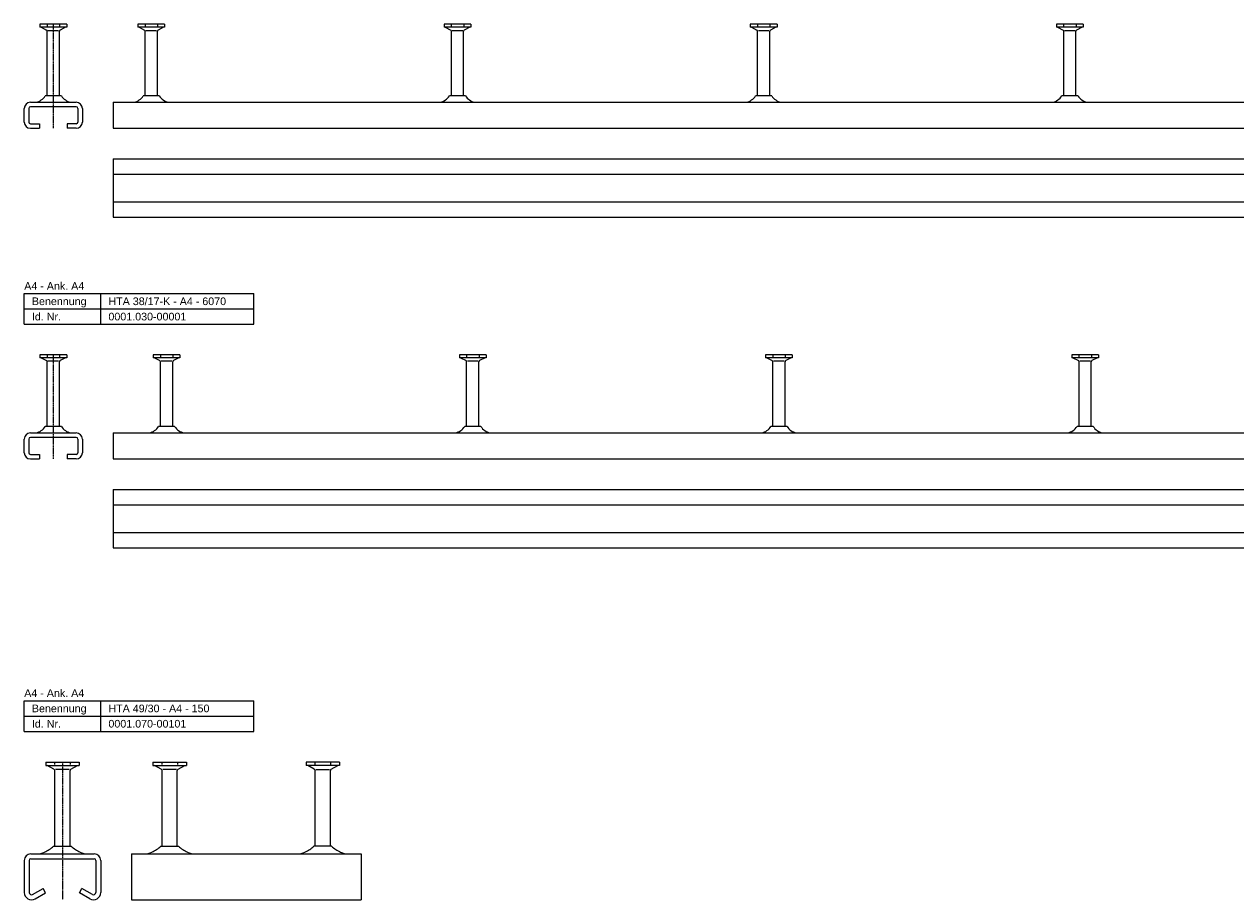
# Model space of a CAD drawing. Header units: millimetres. Extents: x -466 to 5678, y -7065 to 2232.
# Tile 15 of 25: x -465 to 327, y -1813 to -1241. Entities that reach past the tile are written whole.
import ezdxf

# ---------------------------------------------------------------- set-up
doc = ezdxf.new("R2010")
doc.units = ezdxf.units.MM
doc.linetypes.add('MITTE2', pattern=[1.125, 0.75, -0.125, 0.125, -0.125])
doc.layers.add('HALFEN', color=2, linetype='CONTINUOUS')
doc.styles.add('ARIAL50', font='ARIAL.TTF', dxfattribs={"height": 5})

msp = doc.modelspace()

# ---------------------------------------------------------------- linework, layer by layer
at = {"layer": 'HALFEN'}
for p, q in [((-437.02, -1241.16), (-454.47, -1241.16)), ((-454.47, -1241.16), (-454.47, -1243.06)), ((-449.82, -1241.41), (-449.82, -1242.81)), ((-441.67, -1241.41), (-441.67, -1242.81)), ((-437.02, -1241.16), (-437.02, -1243.06)), ((-390.47, -1241.16), (-390.47, -1243.06)), ((-373.02, -1241.16), (-390.47, -1241.16)), ((-385.82, -1241.41), (-385.82, -1242.81)), ((-377.67, -1241.41), (-377.67, -1242.81)), ((-373.02, -1241.16), (-373.02, -1243.06)), ((-190.47, -1241.16), (-190.47, -1243.06)), ((-173.02, -1241.16), (-190.47, -1241.16)), ((-185.82, -1241.41), (-185.82, -1242.81)), ((-177.67, -1241.41), (-177.67, -1242.81)), ((-173.02, -1241.16), (-173.02, -1243.06)), ((9.53, -1241.16), (9.53, -1243.06)), ((26.98, -1241.16), (9.53, -1241.16)), ((14.18, -1241.41), (14.18, -1242.81)), ((22.33, -1241.41), (22.33, -1242.81)), ((26.98, -1241.16), (26.98, -1243.06)), ((209.53, -1241.16), (209.53, -1243.06)), ((226.98, -1241.16), (209.53, -1241.16)), ((214.18, -1241.41), (214.18, -1242.81)), ((222.33, -1241.41), (222.33, -1242.81)), ((226.98, -1241.16), (226.98, -1243.06)), ((-437.02, -1243.06), (-454.47, -1243.06)), ((-453.75, -1243.06), (-450.17, -1244.94)), ((-449.75, -1287.96), (-449.75, -1245.65)), ((-449.22, -1245.16), (-442.27, -1245.16)), ((-441.75, -1287.96), (-441.75, -1245.65)), ((-437.75, -1243.06), (-441.32, -1244.94)), ((-373.02, -1243.06), (-390.47, -1243.06)), ((-389.75, -1243.06), (-386.17, -1244.94)), ((-385.75, -1287.96), (-385.75, -1245.65)), ((-385.22, -1245.16), (-378.27, -1245.16)), ((-377.75, -1287.96), (-377.75, -1245.65)), ((-373.75, -1243.06), (-377.32, -1244.94)), ((-173.02, -1243.06), (-190.47, -1243.06)), ((-189.75, -1243.06), (-186.17, -1244.94)), ((-185.75, -1287.96), (-185.75, -1245.65)), ((-185.22, -1245.16), (-178.27, -1245.16)), ((-177.75, -1287.96), (-177.75, -1245.65)), ((-173.75, -1243.06), (-177.32, -1244.94)), ((26.98, -1243.06), (9.53, -1243.06)), ((10.25, -1243.06), (13.83, -1244.94)), ((14.25, -1287.96), (14.25, -1245.65)), ((14.78, -1245.16), (21.73, -1245.16)), ((22.25, -1287.96), (22.25, -1245.65)), ((26.25, -1243.06), (22.68, -1244.94)), ((226.98, -1243.06), (209.53, -1243.06)), ((210.25, -1243.06), (213.83, -1244.94)), ((214.25, -1287.96), (214.25, -1245.65)), ((214.78, -1245.16), (221.73, -1245.16)), ((222.25, -1287.96), (222.25, -1245.65)), ((226.25, -1243.06), (222.68, -1244.94)), ((-440.5, -1287.96), (-451, -1287.96)), ((-376.5, -1287.96), (-387, -1287.96)), ((-176.5, -1287.96), (-187, -1287.96)), ((23.5, -1287.96), (13, -1287.96)), ((223.5, -1287.96), (213, -1287.96)), ((-464.75, -1305.16), (-464.75, -1296.16)), ((-461.75, -1296.16), (-461.75, -1305.16)), ((-460.75, -1292.16), (-430.75, -1292.16)), ((-430.75, -1295.16), (-460.75, -1295.16)), ((-429.75, -1296.16), (-429.75, -1305.16)), ((-426.75, -1296.16), (-426.75, -1305.16)), ((-406.75, -1292.16), (-406.75, -1309.16)), ((-406.75, -1292.16), (643.25, -1292.16)), ((-460.75, -1306.16), (-454.75, -1306.16)), ((-460.75, -1309.16), (-454.75, -1309.16)), ((-454.75, -1306.16), (-454.75, -1309.16)), ((-436.75, -1306.16), (-436.75, -1309.16)), ((-430.75, -1306.16), (-436.75, -1306.16)), ((-430.75, -1309.16), (-436.75, -1309.16)), ((-406.75, -1309.16), (643.25, -1309.16)), ((-406.75, -1329.16), (-406.75, -1367.16)), ((-406.75, -1329.16), (643.25, -1329.16)), ((-406.75, -1339.16), (643.25, -1339.16)), ((-406.75, -1357.16), (643.25, -1357.16)), ((-406.75, -1367.16), (643.25, -1367.16)), ((-464.75, -1437.16), (-464.75, -1417.16)), ((-464.75, -1417.16), (-314.75, -1417.16)), ((-414.75, -1437.16), (-414.75, -1417.16)), ((-314.75, -1437.16), (-314.75, -1417.16)), ((-464.75, -1427.16), (-314.75, -1427.16)), ((-464.75, -1437.16), (-314.75, -1437.16)), ((-437.02, -1457.16), (-454.47, -1457.16)), ((-454.47, -1457.16), (-454.47, -1459.06)), ((-437.02, -1459.06), (-454.47, -1459.06)), ((-453.75, -1459.06), (-450.17, -1460.94)), ((-449.82, -1457.41), (-449.82, -1458.81)), ((-449.75, -1503.96), (-449.75, -1461.65)), ((-449.22, -1461.16), (-442.27, -1461.16)), ((-441.75, -1503.96), (-441.75, -1461.65)), ((-441.67, -1457.41), (-441.67, -1458.81)), ((-437.75, -1459.06), (-441.32, -1460.94)), ((-437.02, -1457.16), (-437.02, -1459.06)), ((-380.47, -1457.16), (-380.47, -1459.06)), ((-363.02, -1457.16), (-380.47, -1457.16)), ((-363.02, -1459.06), (-380.47, -1459.06)), ((-379.75, -1459.06), (-376.17, -1460.94)), ((-375.82, -1457.41), (-375.82, -1458.81)), ((-375.75, -1503.96), (-375.75, -1461.65)), ((-375.22, -1461.16), (-368.27, -1461.16)), ((-367.75, -1503.96), (-367.75, -1461.65)), ((-367.67, -1457.41), (-367.67, -1458.81)), ((-363.75, -1459.06), (-367.32, -1460.94)), ((-363.02, -1457.16), (-363.02, -1459.06)), ((-163.02, -1457.16), (-180.47, -1457.16)), ((-180.47, -1457.16), (-180.47, -1459.06)), ((-163.02, -1459.06), (-180.47, -1459.06)), ((-179.75, -1459.06), (-176.17, -1460.94)), ((-175.82, -1457.41), (-175.82, -1458.81)), ((-175.75, -1503.96), (-175.75, -1461.65)), ((-175.22, -1461.16), (-168.27, -1461.16)), ((-167.75, -1503.96), (-167.75, -1461.65)), ((-167.67, -1457.41), (-167.67, -1458.81)), ((-163.75, -1459.06), (-167.32, -1460.94)), ((-163.02, -1457.16), (-163.02, -1459.06)), ((36.98, -1457.16), (19.53, -1457.16)), ((19.53, -1457.16), (19.53, -1459.06)), ((36.98, -1459.06), (19.53, -1459.06)), ((20.25, -1459.06), (23.83, -1460.94)), ((24.18, -1457.41), (24.18, -1458.81)), ((24.25, -1503.96), (24.25, -1461.65)), ((24.78, -1461.16), (31.73, -1461.16)), ((32.25, -1503.96), (32.25, -1461.65)), ((32.33, -1457.41), (32.33, -1458.81)), ((36.25, -1459.06), (32.68, -1460.94)), ((36.98, -1457.16), (36.98, -1459.06)), ((236.98, -1457.16), (219.53, -1457.16)), ((219.53, -1457.16), (219.53, -1459.06)), ((236.98, -1459.06), (219.53, -1459.06)), ((220.25, -1459.06), (223.83, -1460.94)), ((224.18, -1457.41), (224.18, -1458.81)), ((224.25, -1503.96), (224.25, -1461.65)), ((224.78, -1461.16), (231.73, -1461.16)), ((232.25, -1503.96), (232.25, -1461.65)), ((232.33, -1457.41), (232.33, -1458.81)), ((236.25, -1459.06), (232.68, -1460.94)), ((236.98, -1457.16), (236.98, -1459.06)), ((-460.75, -1508.16), (-430.75, -1508.16)), ((-430.75, -1511.16), (-460.75, -1511.16)), ((-440.5, -1503.96), (-451, -1503.96)), ((-406.75, -1508.16), (5663.25, -1508.16)), ((-406.75, -1508.16), (-406.75, -1525.16)), ((-366.5, -1503.96), (-377, -1503.96)), ((-166.5, -1503.96), (-177, -1503.96)), ((33.5, -1503.96), (23, -1503.96)), ((233.5, -1503.96), (223, -1503.96)), ((-464.75, -1521.16), (-464.75, -1512.16)), ((-461.75, -1512.16), (-461.75, -1521.16)), ((-429.75, -1512.16), (-429.75, -1521.16)), ((-426.75, -1512.16), (-426.75, -1521.16)), ((-460.75, -1522.16), (-454.75, -1522.16)), ((-460.75, -1525.16), (-454.75, -1525.16)), ((-454.75, -1522.16), (-454.75, -1525.16)), ((-436.75, -1522.16), (-436.75, -1525.16)), ((-430.75, -1522.16), (-436.75, -1522.16)), ((-430.75, -1525.16), (-436.75, -1525.16)), ((-406.75, -1525.16), (5663.25, -1525.16)), ((-406.75, -1545.16), (5663.25, -1545.16)), ((-406.75, -1545.16), (-406.75, -1583.16)), ((-406.75, -1555.16), (5663.25, -1555.16)), ((-406.75, -1573.16), (5663.25, -1573.16)), ((-406.75, -1583.16), (5663.25, -1583.16)), ((-464.75, -1703.16), (-464.75, -1683.16)), ((-464.75, -1683.16), (-314.75, -1683.16)), ((-414.75, -1703.16), (-414.75, -1683.16)), ((-314.75, -1703.16), (-314.75, -1683.16)), ((-464.75, -1693.16), (-314.75, -1693.16)), ((-464.75, -1703.16), (-314.75, -1703.16)), ((-450.74, -1723.16), (-428.92, -1723.16)), ((-450.74, -1723.16), (-450.74, -1725.36)), ((-444.93, -1723.66), (-444.93, -1724.86)), ((-434.74, -1723.66), (-434.74, -1724.86)), ((-428.92, -1723.16), (-428.92, -1725.36)), ((-380.65, -1723.16), (-358.84, -1723.16)), ((-380.65, -1723.16), (-380.65, -1725.36)), ((-374.84, -1723.66), (-374.84, -1724.86)), ((-364.65, -1723.66), (-364.65, -1724.86)), ((-358.84, -1723.16), (-358.84, -1725.36)), ((-258.84, -1723.16), (-280.65, -1723.16)), ((-280.65, -1723.16), (-280.65, -1725.36)), ((-274.84, -1723.66), (-274.84, -1724.86)), ((-264.65, -1723.66), (-264.65, -1724.86)), ((-258.84, -1723.16), (-258.84, -1725.36)), ((-450.74, -1725.36), (-428.92, -1725.36)), ((-445.33, -1727.87), (-449.68, -1725.36)), ((-444.83, -1778.16), (-444.83, -1728.74)), ((-435.33, -1728.16), (-444.34, -1728.16)), ((-434.83, -1778.16), (-434.83, -1728.74)), ((-434.33, -1727.87), (-429.98, -1725.36)), ((-380.65, -1725.36), (-358.84, -1725.36)), ((-375.25, -1727.87), (-379.59, -1725.36)), ((-374.75, -1778.16), (-374.75, -1728.74)), ((-365.24, -1728.16), (-374.25, -1728.16)), ((-364.75, -1778.16), (-364.75, -1728.74)), ((-364.25, -1727.87), (-359.9, -1725.36)), ((-258.84, -1725.36), (-280.65, -1725.36)), ((-275.25, -1727.87), (-279.59, -1725.36)), ((-274.75, -1778.16), (-274.75, -1728.74)), ((-274.25, -1728.16), (-265.24, -1728.16)), ((-264.75, -1778.16), (-264.75, -1728.74)), ((-264.25, -1727.87), (-259.9, -1725.36)), ((-445.61, -1778.16), (-434.06, -1778.16)), ((-375.52, -1778.16), (-363.97, -1778.16)), ((-263.97, -1778.16), (-275.52, -1778.16)), ((-464.75, -1787.41), (-464.75, -1808.41)), ((-461.5, -1787.41), (-461.5, -1808.41)), ((-460.5, -1783.16), (-419, -1783.16)), ((-460.5, -1786.41), (-419, -1786.41)), ((-418, -1787.41), (-418, -1808.41)), ((-414.75, -1787.41), (-414.75, -1808.41)), ((-394.75, -1783.16), (-244.75, -1783.16)), ((-394.75, -1783.16), (-394.75, -1813.16)), ((-244.75, -1783.16), (-244.75, -1808.41)), ((-459.25, -1809.71), (-452.37, -1805.74)), ((-457.62, -1812.53), (-450.75, -1808.56)), ((-450.75, -1808.56), (-452.37, -1805.74)), ((-428.75, -1808.56), (-427.12, -1805.74)), ((-421.87, -1812.53), (-428.75, -1808.56)), ((-420.25, -1809.71), (-427.12, -1805.74)), ((-244.75, -1808.41), (-244.75, -1813.16)), ((-394.75, -1813.16), (-244.75, -1813.16))]:
    msp.add_line(p, q, dxfattribs=at)
at = {"layer": 'HALFEN', "color": 1, "linetype": 'MITTE2'}
for p, q in [((-445.75, -1241.16), (-445.75, -1309.16)), ((-445.75, -1457.16), (-445.75, -1525.16)), ((-439.83, -1723.16), (-439.83, -1813.16))]:
    msp.add_line(p, q, dxfattribs=at)
at = {"layer": 'HALFEN'}
for centre, radius, start, end in [((-450.55, -1245.65), 0.8, 0, 62.30053), ((-440.95, -1245.65), 0.8, 117.69947, 180), ((-386.55, -1245.65), 0.8, 0, 62.30053), ((-376.95, -1245.65), 0.8, 117.69947, 180), ((-186.55, -1245.65), 0.8, 0, 62.30053), ((-176.95, -1245.65), 0.8, 117.69947, 180), ((13.45, -1245.65), 0.8, 0, 62.30053), ((23.05, -1245.65), 0.8, 117.69947, 180), ((213.45, -1245.65), 0.8, 0, 62.30053), ((223.05, -1245.65), 0.8, 117.69947, 180), ((-459.33, -1282.44), 10, 283.51077, 326.47327), ((-432.16, -1282.44), 10, 213.52673, 256.48923), ((-395.33, -1282.44), 10, 283.51077, 326.47327), ((-368.16, -1282.44), 10, 213.52673, 256.48923), ((-195.33, -1282.44), 10, 283.51077, 326.47327), ((-168.16, -1282.44), 10, 213.52673, 256.48923), ((4.67, -1282.44), 10, 283.51077, 326.47327), ((31.84, -1282.44), 10, 213.52673, 256.48923), ((204.67, -1282.44), 10, 283.51077, 326.47327), ((231.84, -1282.44), 10, 213.52673, 256.48923), ((-460.75, -1296.16), 4, 90, 180), ((-460.75, -1296.16), 1, 90, 180), ((-430.75, -1296.16), 4, 0, 90), ((-430.75, -1296.16), 1, 0, 90), ((-460.75, -1305.16), 4, 180, 270), ((-460.75, -1305.16), 1, 180, 270), ((-430.75, -1305.16), 1, 270, 0), ((-430.75, -1305.16), 4, 270, 0), ((-450.55, -1461.65), 0.8, 0, 62.30053), ((-440.95, -1461.65), 0.8, 117.69947, 180), ((-376.55, -1461.65), 0.8, 0, 62.30053), ((-366.95, -1461.65), 0.8, 117.69947, 180), ((-176.55, -1461.65), 0.8, 0, 62.30053), ((-166.95, -1461.65), 0.8, 117.69947, 180), ((23.45, -1461.65), 0.8, 0, 62.30053), ((33.05, -1461.65), 0.8, 117.69947, 180), ((223.45, -1461.65), 0.8, 0, 62.30053), ((233.05, -1461.65), 0.8, 117.69947, 180), ((-460.75, -1512.16), 4, 90, 180), ((-460.75, -1512.16), 1, 90, 180), ((-459.33, -1498.44), 10, 283.51077, 326.47327), ((-432.16, -1498.44), 10, 213.52673, 256.48923), ((-430.75, -1512.16), 4, 0, 90), ((-430.75, -1512.16), 1, 0, 90), ((-385.33, -1498.44), 10, 283.51077, 326.47327), ((-358.16, -1498.44), 10, 213.52673, 256.48923), ((-185.33, -1498.44), 10, 283.51077, 326.47327), ((-158.16, -1498.44), 10, 213.52673, 256.48923), ((14.67, -1498.44), 10, 283.51077, 326.47327), ((41.84, -1498.44), 10, 213.52673, 256.48923), ((214.67, -1498.44), 10, 283.51077, 326.47327), ((241.84, -1498.44), 10, 213.52673, 256.48923), ((-460.75, -1521.16), 4, 180, 270), ((-460.75, -1521.16), 1, 180, 270), ((-430.75, -1521.16), 1, 270, 0), ((-430.75, -1521.16), 4, 270, 0), ((-445.83, -1728.74), 1, 0, 60), ((-433.83, -1728.74), 1, 120, 180), ((-375.75, -1728.74), 1, 0, 60), ((-363.75, -1728.74), 1, 120, 180), ((-275.75, -1728.74), 1, 0, 60), ((-263.75, -1728.74), 1, 120, 180), ((-460.73, -1761.93), 22.19, 294.68357, 312.97281), ((-418.93, -1761.93), 22.19, 227.02719, 245.31643), ((-390.65, -1761.93), 22.19, 294.68357, 312.97281), ((-348.84, -1761.93), 22.19, 227.02719, 245.31643), ((-290.65, -1761.93), 22.19, 294.68357, 312.97281), ((-248.84, -1761.93), 22.19, 227.02719, 245.31643), ((-460.5, -1787.41), 4.25, 90, 180), ((-460.5, -1787.41), 1, 90, 180), ((-456.37, -1771.41), 11.75, 270, 294.68357), ((-423.29, -1771.41), 11.75, 245.31643, 270), ((-419, -1787.41), 4.25, 0, 90), ((-419, -1787.41), 1, 0, 90), ((-386.29, -1771.41), 11.75, 270, 294.68357), ((-353.2, -1771.41), 11.75, 245.31643, 270), ((-286.29, -1771.41), 11.75, 270, 294.68357), ((-253.2, -1771.41), 11.75, 245.31643, 270), ((-460, -1808.41), 4.75, 180, 300), ((-460, -1808.41), 1.5, 180, 300), ((-419.5, -1808.41), 4.75, 240, 0), ((-419.5, -1808.41), 1.5, 240, 0)]:
    msp.add_arc(centre, radius, start, end, dxfattribs=at)

# ---------------------------------------------------------------- texts
at = {"layer": 'HALFEN', "style": 'ARIAL50'}
for s, p in [('A4 - Ank. A4', (-464.75, -1414.66)), ('Benennung', (-459.75, -1424.66)), ('HTA 38/17-K - A4 - 6070', (-409.75, -1424.66)), ('Id. Nr.', (-459.75, -1434.66)), ('0001.030-00001', (-409.75, -1434.66)), ('A4 - Ank. A4', (-464.75, -1680.66)), ('HTA 49/30 - A4 - 150', (-409.75, -1690.66)), ('Benennung', (-459.75, -1690.66)), ('Id. Nr.', (-459.75, -1700.66)), ('0001.070-00101', (-409.75, -1700.66))]:
    msp.add_text(s, height=5, dxfattribs=at).set_placement(p)

doc.saveas('drawing.dxf')
